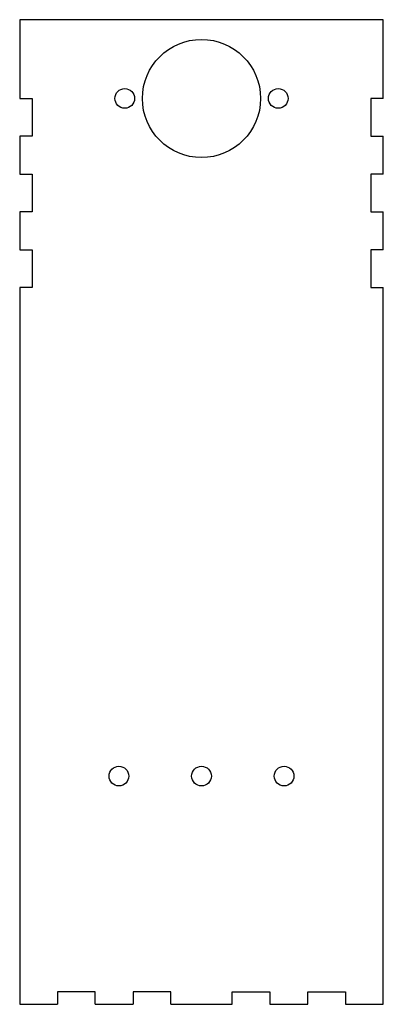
# Model space of a CAD drawing. Header units: millimetres. Extents: x -6 to 86, y -6 to 244.
import ezdxf

# ---------------------------------------------------------------- set-up
doc = ezdxf.new("R2010")
doc.units = ezdxf.units.MM
doc.layers.get('0').update_dxf_attribs({"linetype": 'CONTINUOUS'})

msp = doc.modelspace()

# ---------------------------------------------------------------- linework, layer by layer
for p, q in [((86.2, 243.8), (-6.2, 243.8)), ((-6.2, 243.8), (-6.2, 223.8)), ((86.2, 223.8), (86.2, 243.8)), ((-6.2, 223.8), (-3, 223.8)), ((-3, 223.8), (-3, 214.2)), ((83, 223.8), (83, 214.2)), ((86.2, 223.8), (83, 223.8)), ((-3, 214.2), (-6.2, 214.2)), ((-6.2, 214.2), (-6.2, 204.6)), ((83, 214.2), (86.2, 214.2)), ((86.2, 204.6), (86.2, 214.2)), ((-6.2, 204.6), (-3, 204.6)), ((-3, 204.6), (-3, 195)), ((86.2, 204.6), (83, 204.6)), ((83, 204.6), (83, 195)), ((-3, 195), (-6.2, 195)), ((-6.2, 195), (-6.2, 185.4)), ((83, 195), (86.2, 195)), ((86.2, 185.4), (86.2, 195)), ((-6.2, 185.4), (-3, 185.4)), ((-3, 185.4), (-3, 175.8)), ((86.2, 185.4), (83, 185.4)), ((83, 185.4), (83, 175.8)), ((-3, 175.8), (-6.2, 175.8)), ((-6.2, 175.8), (-6.2, -6.2)), ((83, 175.8), (86.2, 175.8)), ((86.2, -6.2), (86.2, 175.8)), ((13, -3), (3.4, -3)), ((3.4, -3), (3.4, -6.2)), ((13, -6.2), (13, -3)), ((32.2, -3), (22.6, -3)), ((22.6, -3), (22.6, -6.2)), ((32.2, -6.2), (32.2, -3)), ((47.8, -3), (57.4, -3)), ((47.8, -6.2), (47.8, -3)), ((57.4, -3), (57.4, -6.2)), ((67, -3), (76.6, -3)), ((67, -6.2), (67, -3)), ((76.6, -3), (76.6, -6.2)), ((-6.2, -6.2), (3.4, -6.2)), ((13, -6.2), (22.6, -6.2)), ((32.2, -6.2), (47.8, -6.2)), ((57.4, -6.2), (67, -6.2)), ((76.6, -6.2), (86.2, -6.2))]:
    msp.add_line(p, q)
for centre, radius in [((40, 223.8), 15), ((20.5, 223.8), 2.5), ((59.5, 223.8), 2.5), ((19, 51.75), 2.5), ((40, 51.75), 2.5), ((61, 51.75), 2.5)]:
    msp.add_circle(centre, radius)

doc.saveas('drawing.dxf')
